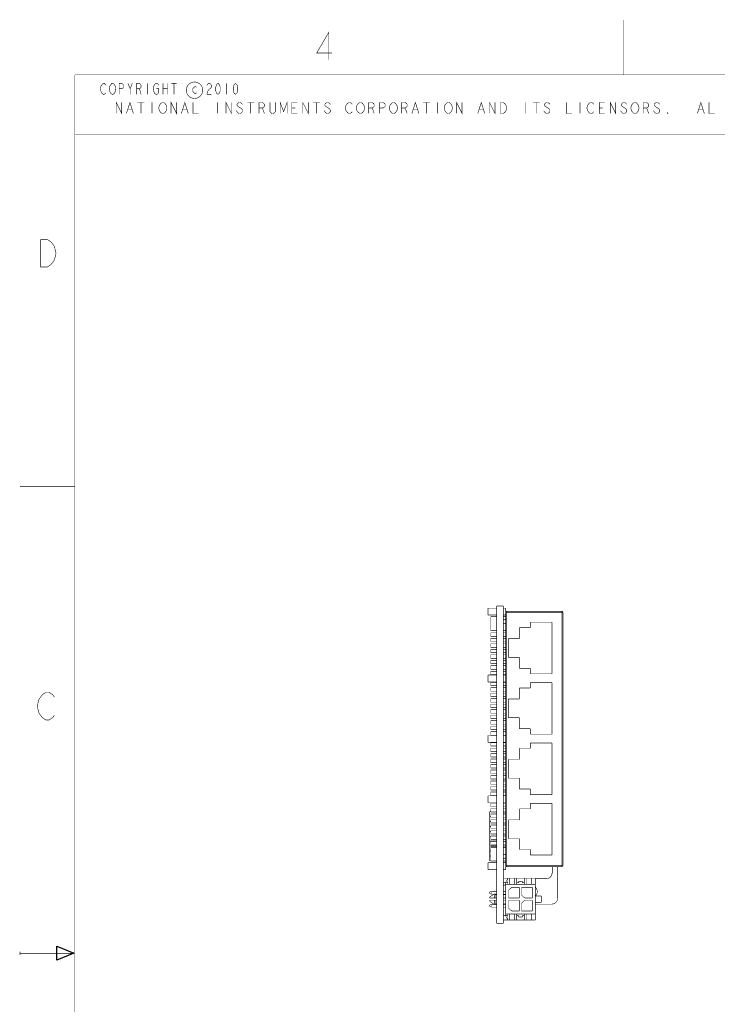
# Model space of a CAD drawing. Extents: x -11 to 11, y -8.5 to 8.5.
# Tile 2 of 10: x -11 to -4.6, y -0.5 to 8.5. Entities that reach past the tile are written whole.
import ezdxf

# ---------------------------------------------------------------- set-up
doc = ezdxf.new("R2010")
doc.units = 0
doc.header["$MEASUREMENT"] = 0
doc.layers.add('LAYER_1', color=7, linetype='Continuous')

msp = doc.modelspace()

# ---------------------------------------------------------------- linework, layer by layer
at = {"layer": 'LAYER_1', "const_width": 0.005}
for points in [[(-5.5, 7.99917), (-5.5, 8.49917)], [(-8.18667, 8.1375), (-8.18667, 8.3875), (-8.29667, 8.19917), (-8.15667, 8.19917)], [(-1.875, 7.99917), (-10.5, 7.99917)], [(-10.5, 7.99917), (-10.5, 7.4525)], [(-10.5, 7.99917), (-10.5, -8.00083), (10.5, -8.00083)], [(10.5, 7.99917), (-10.5, 7.99917)], [(-10.2167, 7.8375), (-10.2217, 7.82917), (-10.2317, 7.8225), (-10.2417, 7.8225), (-10.2517, 7.82917), (-10.2567, 7.8375), (-10.2617, 7.8475), (-10.2667, 7.8725), (-10.2617, 7.8975), (-10.2567, 7.90417), (-10.2517, 7.9125), (-10.2417, 7.9225), (-10.2317, 7.9225), (-10.2217, 7.9125), (-10.2167, 7.90417)], [(-10.0967, 7.8225), (-10.0967, 7.9225), (-10.0717, 7.9225), (-10.0617, 7.9125), (-10.0567, 7.90417), (-10.0567, 7.8875), (-10.0617, 7.87917), (-10.0717, 7.8725), (-10.0967, 7.8725)], [(-10.0167, 7.9225), (-9.99667, 7.8725), (-9.99667, 7.8225)], [(-9.99667, 7.8725), (-9.97667, 7.9225)], [(-9.93667, 7.8225), (-9.93667, 7.9225), (-9.91167, 7.9225), (-9.90167, 7.9125), (-9.89667, 7.90417), (-9.89667, 7.8875), (-9.90167, 7.87917), (-9.91167, 7.8725), (-9.93667, 7.8725)], [(-9.83667, 7.9225), (-9.83667, 7.8225)], [(-9.75667, 7.8725), (-9.73667, 7.8725), (-9.73667, 7.8375), (-9.74167, 7.82917), (-9.75167, 7.8225), (-9.76167, 7.8225), (-9.77167, 7.82917), (-9.77667, 7.8375), (-9.78167, 7.8475), (-9.78667, 7.8725), (-9.78167, 7.8975), (-9.77667, 7.90417), (-9.77167, 7.9125), (-9.76167, 7.9225), (-9.75167, 7.9225), (-9.74167, 7.9125), (-9.73667, 7.90417)], [(-9.69667, 7.9225), (-9.69667, 7.8225)], [(-9.65667, 7.9225), (-9.65667, 7.8225)], [(-9.62167, 7.9225), (-9.57167, 7.9225)], [(-9.59667, 7.9225), (-9.59667, 7.8225)], [(-9.39, 7.83584), (-9.40333, 7.8275), (-9.415, 7.83584), (-9.42834, 7.8525), (-9.42834, 7.86917), (-9.415, 7.88583), (-9.40333, 7.89416), (-9.39, 7.88583)], [(-9.29667, 7.90417), (-9.29167, 7.9125), (-9.28167, 7.9225), (-9.27167, 7.9225), (-9.26167, 7.9125), (-9.25667, 7.90417), (-9.25667, 7.8875), (-9.26167, 7.87917), (-9.27167, 7.8725), (-9.28167, 7.8625), (-9.29167, 7.8475), (-9.29667, 7.8225), (-9.25667, 7.8225)], [(-9.11667, 7.9225), (-9.11667, 7.8225)], [(-9.91167, 7.8725), (-9.89667, 7.8225)], [(-9.69667, 7.8725), (-9.65667, 7.8725)], [(-10.1233, 7.6475), (-10.1233, 7.7475), (-10.0733, 7.6475), (-10.0733, 7.7475)], [(-10.03, 7.6475), (-9.99834, 7.7475), (-9.96667, 7.6475)], [(-9.93001, 7.7475), (-9.86667, 7.7475)], [(-9.89833, 7.7475), (-9.89833, 7.6475)], [(-9.79834, 7.7475), (-9.79834, 7.6475)], [(-9.62334, 7.6475), (-9.62334, 7.7475), (-9.57334, 7.6475), (-9.57334, 7.7475)], [(-9.53, 7.6475), (-9.49834, 7.7475), (-9.46667, 7.6475)], [(-9.42334, 7.7475), (-9.42334, 7.6475), (-9.37334, 7.6475)], [(-9.19834, 7.7475), (-9.19834, 7.6475)], [(-9.12334, 7.6475), (-9.12334, 7.7475), (-9.07334, 7.6475), (-9.07334, 7.7475)], [(-8.97333, 7.73084), (-8.98, 7.73917), (-8.99167, 7.7475), (-9.005, 7.7475), (-9.01667, 7.73917), (-9.02333, 7.73084), (-9.02333, 7.7225), (-9.01667, 7.71417), (-9.005, 7.70583), (-8.99167, 7.6975), (-8.98, 7.68917), (-8.97333, 7.68083), (-8.97333, 7.66416), (-8.98, 7.65584), (-8.99167, 7.6475), (-9.005, 7.6475), (-9.01667, 7.65584), (-9.02333, 7.66416), (-9.03, 7.6725)], [(-8.93001, 7.7475), (-8.86667, 7.7475)], [(-8.89833, 7.7475), (-8.89833, 7.6475)], [(-8.82334, 7.6475), (-8.82334, 7.7475), (-8.79167, 7.7475), (-8.78, 7.73917), (-8.77333, 7.73084), (-8.77333, 7.71417), (-8.78, 7.70583), (-8.79167, 7.6975), (-8.82334, 7.6975)], [(-8.67334, 7.7475), (-8.67334, 7.66416), (-8.68001, 7.65584), (-8.69167, 7.6475), (-8.705, 7.6475), (-8.71667, 7.65584), (-8.72333, 7.66416), (-8.72333, 7.7475)], [(-8.63, 7.6475), (-8.63, 7.7475), (-8.59833, 7.66416), (-8.56667, 7.7475), (-8.56667, 7.6475)], [(-8.47333, 7.6475), (-8.52333, 7.6475), (-8.52333, 7.7475), (-8.47333, 7.7475)], [(-8.42334, 7.6475), (-8.42334, 7.7475), (-8.37334, 7.6475), (-8.37334, 7.7475)], [(-8.33, 7.7475), (-8.26667, 7.7475)], [(-8.29834, 7.7475), (-8.29834, 7.6475)], [(-8.17334, 7.73084), (-8.18001, 7.73917), (-8.19167, 7.7475), (-8.205, 7.7475), (-8.21667, 7.73917), (-8.22333, 7.73084), (-8.22333, 7.7225), (-8.21667, 7.71417), (-8.205, 7.70583), (-8.19167, 7.6975), (-8.18001, 7.68917), (-8.17334, 7.68083), (-8.17334, 7.66416), (-8.18001, 7.65584), (-8.19167, 7.6475), (-8.205, 7.6475), (-8.21667, 7.65584), (-8.22333, 7.66416), (-8.23, 7.6725)], [(-7.97333, 7.66416), (-7.98, 7.65584), (-7.99167, 7.6475), (-8.005, 7.6475), (-8.01667, 7.65584), (-8.02333, 7.66416), (-8.03, 7.6725), (-8.03667, 7.6975), (-8.03, 7.7225), (-8.02333, 7.73084), (-8.01667, 7.73917), (-8.005, 7.7475), (-7.99167, 7.7475), (-7.98, 7.73917), (-7.97333, 7.73084)], [(-7.82334, 7.6475), (-7.82334, 7.7475), (-7.79167, 7.7475), (-7.78, 7.73917), (-7.77333, 7.73084), (-7.77333, 7.71417), (-7.78, 7.70583), (-7.79167, 7.6975), (-7.82334, 7.6975)], [(-7.72333, 7.6475), (-7.72333, 7.7475), (-7.69167, 7.7475), (-7.68001, 7.73917), (-7.67334, 7.73084), (-7.67334, 7.71417), (-7.68001, 7.70583), (-7.69167, 7.6975), (-7.72333, 7.6975)], [(-7.52333, 7.6475), (-7.52333, 7.7475), (-7.49167, 7.7475), (-7.48, 7.73917), (-7.47333, 7.73084), (-7.47333, 7.71417), (-7.48, 7.70583), (-7.49167, 7.6975), (-7.52333, 7.6975)], [(-7.43001, 7.6475), (-7.39833, 7.7475), (-7.36667, 7.6475)], [(-7.33, 7.7475), (-7.26667, 7.7475)], [(-7.29834, 7.7475), (-7.29834, 7.6475)], [(-7.19834, 7.7475), (-7.19834, 7.6475)], [(-7.02333, 7.6475), (-7.02333, 7.7475), (-6.97333, 7.6475), (-6.97333, 7.7475)], [(-6.83, 7.6475), (-6.79834, 7.7475), (-6.76667, 7.6475)], [(-6.72333, 7.6475), (-6.72333, 7.7475), (-6.67334, 7.6475), (-6.67334, 7.7475)], [(-6.39833, 7.7475), (-6.39833, 7.6475)], [(-6.33, 7.7475), (-6.26667, 7.7475)], [(-6.29834, 7.7475), (-6.29834, 7.6475)], [(-6.17334, 7.73084), (-6.18001, 7.73917), (-6.19167, 7.7475), (-6.205, 7.7475), (-6.21667, 7.73917), (-6.22333, 7.73084), (-6.22333, 7.7225), (-6.21667, 7.71417), (-6.205, 7.70583), (-6.19167, 7.6975), (-6.18001, 7.68917), (-6.17334, 7.68083), (-6.17334, 7.66416), (-6.18001, 7.65584), (-6.19167, 7.6475), (-6.205, 7.6475), (-6.21667, 7.65584), (-6.22333, 7.66416), (-6.23, 7.6725)], [(-6.02333, 7.7475), (-6.02333, 7.6475), (-5.97333, 7.6475)], [(-5.89833, 7.7475), (-5.89833, 7.6475)], [(-5.77333, 7.66416), (-5.78, 7.65584), (-5.79167, 7.6475), (-5.80501, 7.6475), (-5.81667, 7.65584), (-5.82334, 7.66416), (-5.83, 7.6725), (-5.83667, 7.6975), (-5.83, 7.7225), (-5.82334, 7.73084), (-5.81667, 7.73917), (-5.80501, 7.7475), (-5.79167, 7.7475), (-5.78, 7.73917), (-5.77333, 7.73084)], [(-5.67334, 7.6475), (-5.72333, 7.6475), (-5.72333, 7.7475), (-5.67334, 7.7475)], [(-5.62334, 7.6475), (-5.62334, 7.7475), (-5.57334, 7.6475), (-5.57334, 7.7475)], [(-5.47333, 7.73084), (-5.48, 7.73917), (-5.49167, 7.7475), (-5.505, 7.7475), (-5.51667, 7.73917), (-5.52333, 7.73084), (-5.52333, 7.7225), (-5.51667, 7.71417), (-5.505, 7.70583), (-5.49167, 7.6975), (-5.48, 7.68917), (-5.47333, 7.68083), (-5.47333, 7.66416), (-5.48, 7.65584), (-5.49167, 7.6475), (-5.505, 7.6475), (-5.51667, 7.65584), (-5.52333, 7.66416), (-5.53, 7.6725)], [(-5.32334, 7.6475), (-5.32334, 7.7475), (-5.29167, 7.7475), (-5.28, 7.73917), (-5.27333, 7.73084), (-5.27333, 7.71417), (-5.28, 7.70583), (-5.29167, 7.6975), (-5.32334, 7.6975)], [(-5.17334, 7.73084), (-5.18001, 7.73917), (-5.19167, 7.7475), (-5.205, 7.7475), (-5.21667, 7.73917), (-5.22333, 7.73084), (-5.22333, 7.7225), (-5.21667, 7.71417), (-5.205, 7.70583), (-5.19167, 7.6975), (-5.18001, 7.68917), (-5.17334, 7.68083), (-5.17334, 7.66416), (-5.18001, 7.65584), (-5.19167, 7.6475), (-5.205, 7.6475), (-5.21667, 7.65584), (-5.22333, 7.66416), (-5.23, 7.6725)], [(-4.83, 7.6475), (-4.79834, 7.7475), (-4.76667, 7.6475)], [(-4.72333, 7.7475), (-4.72333, 7.6475), (-4.67334, 7.6475)], [(-10.0167, 7.68083), (-9.98, 7.68083)], [(-9.51667, 7.68083), (-9.48, 7.68083)], [(-8.79167, 7.6975), (-8.77333, 7.6475)], [(-8.52333, 7.6975), (-8.49167, 7.6975)], [(-7.79167, 7.6975), (-7.77333, 7.6475)], [(-7.49167, 7.6975), (-7.47333, 7.6475)], [(-7.41667, 7.68083), (-7.38, 7.68083)], [(-6.81667, 7.68083), (-6.78, 7.68083)], [(-5.72333, 7.6975), (-5.69167, 7.6975)], [(-5.29167, 7.6975), (-5.27333, 7.6475)], [(-4.81667, 7.68083), (-4.78, 7.68083)], [(-10.5, 7.4525), (-1.875, 7.4525)], [(-11, 4.24917), (-10.5, 4.24917)], [(-6.73667, 3.07917), (-6.73667, 3.1425)], [(-6.65834, 3.1425), (-6.73667, 3.1425)], [(-6.65834, 3.16083), (-6.65834, 0.272502)], [(-6.65834, 3.16083), (-6.59667, 3.16083)], [(-6.59667, 0.272502), (-6.59667, 3.16083)], [(-6.57667, 3.1425), (-6.59667, 3.1425)], [(-6.57667, 3.11417), (-6.57667, 3.1425)], [(-6.65834, 3.07917), (-6.73667, 3.07917)], [(-6.71167, 2.93583), (-6.71167, 3.06417)], [(-6.65834, 3.06417), (-6.71167, 3.06417)], [(-6.57667, 3.07917), (-6.59667, 3.07917)], [(-6.57667, 3.06417), (-6.59667, 3.06417)], [(-6.06333, 3.11417), (-6.57667, 3.11417)], [(-6.56834, 3.11417), (-6.56955, 3.1141), (-6.57069, 3.1139), (-6.57175, 3.11357), (-6.57272, 3.11312), (-6.5736, 3.11255), (-6.57438, 3.11188), (-6.57505, 3.1111), (-6.57562, 3.11022), (-6.57607, 3.10925), (-6.5764, 3.10819), (-6.5766, 3.10705), (-6.57667, 3.10584)], [(-6.57667, 3.10417), (-6.57667, 0.797499)], [(-6.05334, 3.10417), (-6.57667, 3.10417)], [(-6.56667, 3.11417), (-6.56667, 0.787502)], [(-6.05501, 3.10584), (-6.05511, 3.10705), (-6.0554, 3.10819), (-6.05586, 3.10925), (-6.05649, 3.11022), (-6.05725, 3.1111), (-6.05813, 3.11188), (-6.05912, 3.11255), (-6.06019, 3.11312), (-6.06133, 3.11357), (-6.06253, 3.1139), (-6.06376, 3.1141), (-6.065, 3.11417)], [(-6.06333, 0.787502), (-6.06333, 3.11417)], [(-6.05334, 0.797499), (-6.05334, 3.10417)], [(-6.57667, 3.04083), (-6.59667, 3.04083)], [(-6.57667, 3.00083), (-6.59667, 3.00083)], [(-6.45167, 2.96417), (-6.45167, 2.86417)], [(-6.35167, 2.96417), (-6.45167, 2.96417)], [(-6.35167, 3.01417), (-6.35167, 2.96417)], [(-6.15333, 3.01417), (-6.35167, 3.01417)], [(-6.15333, 2.54417), (-6.15333, 3.01417)], [(-6.65834, 2.93917), (-6.71167, 2.93917)], [(-6.65834, 2.93583), (-6.71167, 2.93583)], [(-6.71167, 2.88583), (-6.71167, 2.9175)], [(-6.65834, 2.9175), (-6.71167, 2.9175)], [(-6.65834, 2.88583), (-6.71167, 2.88583)], [(-6.71167, 2.83584), (-6.71167, 2.8675)], [(-6.65834, 2.8675), (-6.71167, 2.8675)], [(-6.57667, 2.93917), (-6.59667, 2.93917)], [(-6.57667, 2.93583), (-6.59667, 2.93583)], [(-6.57667, 2.9175), (-6.59667, 2.9175)], [(-6.57667, 2.88583), (-6.59667, 2.88583)], [(-6.57667, 2.8675), (-6.59667, 2.8675)], [(-6.65834, 2.83584), (-6.71167, 2.83584)], [(-6.71167, 2.78583), (-6.71167, 2.8175)], [(-6.65834, 2.8175), (-6.71167, 2.8175)], [(-6.65834, 2.78583), (-6.71167, 2.78583)], [(-6.57667, 2.83584), (-6.59667, 2.83584)], [(-6.57667, 2.8175), (-6.59667, 2.8175)], [(-6.57667, 2.78583), (-6.59667, 2.78583)], [(-6.55167, 2.86417), (-6.55167, 2.69417)], [(-6.45167, 2.86417), (-6.55167, 2.86417)], [(-6.71167, 2.73583), (-6.71167, 2.7675)], [(-6.65834, 2.7675), (-6.71167, 2.7675)], [(-6.65834, 2.73583), (-6.71167, 2.73583)], [(-6.71167, 2.68583), (-6.71167, 2.7175)], [(-6.65834, 2.7175), (-6.71167, 2.7175)], [(-6.57667, 2.7675), (-6.59667, 2.7675)], [(-6.57667, 2.73583), (-6.59667, 2.73583)], [(-6.57667, 2.7175), (-6.59667, 2.7175)], [(-6.55167, 2.69417), (-6.45167, 2.69417)], [(-6.45167, 2.69417), (-6.45167, 2.59416)], [(-6.65834, 2.68583), (-6.71167, 2.68583)], [(-6.71167, 2.63583), (-6.71167, 2.6675)], [(-6.65834, 2.6675), (-6.71167, 2.6675)], [(-6.65834, 2.63583), (-6.71167, 2.63583)], [(-6.71167, 2.58584), (-6.71167, 2.6175)], [(-6.65834, 2.6175), (-6.71167, 2.6175)], [(-6.57667, 2.68583), (-6.59667, 2.68583)], [(-6.57667, 2.6675), (-6.59667, 2.6675)], [(-6.57667, 2.63583), (-6.59667, 2.63583)], [(-6.57667, 2.6175), (-6.59667, 2.6175)], [(-6.73667, 2.46916), (-6.73667, 2.5325)], [(-6.65834, 2.5325), (-6.73667, 2.5325)], [(-6.65834, 2.58584), (-6.71167, 2.58584)], [(-6.71167, 2.53583), (-6.71167, 2.5675)], [(-6.65834, 2.5675), (-6.71167, 2.5675)], [(-6.65834, 2.53583), (-6.71167, 2.53583)], [(-6.57667, 2.58584), (-6.59667, 2.58584)], [(-6.57667, 2.5675), (-6.59667, 2.5675)], [(-6.57667, 2.53583), (-6.59667, 2.53583)], [(-6.57667, 2.5325), (-6.59667, 2.5325)], [(-6.45167, 2.59416), (-6.35167, 2.59416)], [(-6.35167, 2.59416), (-6.35167, 2.54417)], [(-6.35167, 2.54417), (-6.15333, 2.54417)], [(-6.65834, 2.46916), (-6.73667, 2.46916)], [(-6.71167, 2.43583), (-6.71167, 2.4675)], [(-6.65834, 2.4675), (-6.71167, 2.4675)], [(-6.65834, 2.43583), (-6.71167, 2.43583)], [(-6.57667, 2.46916), (-6.59667, 2.46916)], [(-6.57667, 2.4675), (-6.59667, 2.4675)], [(-6.57667, 2.43583), (-6.59667, 2.43583)], [(-6.35167, 2.46417), (-6.35167, 2.41416)], [(-6.15333, 2.46417), (-6.35167, 2.46417)], [(-6.15333, 1.99417), (-6.15333, 2.46417)], [(-10.6867, 2.16583), (-10.7017, 2.14583), (-10.735, 2.12417), (-10.765, 2.12417), (-10.7967, 2.14583), (-10.8117, 2.16583), (-10.8267, 2.1875), (-10.8433, 2.24917), (-10.8267, 2.3125), (-10.8117, 2.3325), (-10.7967, 2.35417), (-10.765, 2.37417), (-10.735, 2.37417), (-10.7017, 2.35417), (-10.6867, 2.3325)], [(-6.71167, 2.38583), (-6.71167, 2.4175)], [(-6.65834, 2.4175), (-6.71167, 2.4175)], [(-6.65834, 2.38583), (-6.71167, 2.38583)], [(-6.71167, 2.33584), (-6.71167, 2.3675)], [(-6.65834, 2.3675), (-6.71167, 2.3675)], [(-6.65834, 2.33584), (-6.71167, 2.33584)], [(-6.57667, 2.4175), (-6.59667, 2.4175)], [(-6.57667, 2.38583), (-6.59667, 2.38583)], [(-6.57667, 2.3675), (-6.59667, 2.3675)], [(-6.57667, 2.33584), (-6.59667, 2.33584)], [(-6.45167, 2.41416), (-6.45167, 2.31417)], [(-6.35167, 2.41416), (-6.45167, 2.41416)], [(-6.71167, 2.28583), (-6.71167, 2.3175)], [(-6.65834, 2.3175), (-6.71167, 2.3175)], [(-6.65834, 2.28583), (-6.71167, 2.28583)], [(-6.71167, 2.23583), (-6.71167, 2.2675)], [(-6.65834, 2.2675), (-6.71167, 2.2675)], [(-6.57667, 2.3175), (-6.59667, 2.3175)], [(-6.57667, 2.28583), (-6.59667, 2.28583)], [(-6.57667, 2.2675), (-6.59667, 2.2675)], [(-6.55167, 2.31417), (-6.55167, 2.14416)], [(-6.45167, 2.31417), (-6.55167, 2.31417)], [(-6.65834, 2.23583), (-6.71167, 2.23583)], [(-6.71167, 2.18583), (-6.71167, 2.2175)], [(-6.65834, 2.2175), (-6.71167, 2.2175)], [(-6.65834, 2.18583), (-6.71167, 2.18583)], [(-6.71167, 2.13583), (-6.71167, 2.1675)], [(-6.65834, 2.1675), (-6.71167, 2.1675)], [(-6.57667, 2.23583), (-6.59667, 2.23583)], [(-6.57667, 2.2175), (-6.59667, 2.2175)], [(-6.57667, 2.18583), (-6.59667, 2.18583)], [(-6.57667, 2.1675), (-6.59667, 2.1675)], [(-6.65834, 2.13583), (-6.71167, 2.13583)], [(-6.71167, 2.08584), (-6.71167, 2.1175)], [(-6.65834, 2.1175), (-6.71167, 2.1175)], [(-6.65834, 2.08584), (-6.71167, 2.08584)], [(-6.71167, 2.03583), (-6.71167, 2.0675)], [(-6.65834, 2.0675), (-6.71167, 2.0675)], [(-6.57667, 2.13583), (-6.59667, 2.13583)], [(-6.57667, 2.1175), (-6.59667, 2.1175)], [(-6.57667, 2.08584), (-6.59667, 2.08584)], [(-6.57667, 2.0675), (-6.59667, 2.0675)], [(-6.55167, 2.14416), (-6.45167, 2.14416)], [(-6.45167, 2.14416), (-6.45167, 2.04417)], [(-6.73667, 1.91917), (-6.73667, 1.9825)], [(-6.65834, 1.9825), (-6.73667, 1.9825)], [(-6.65834, 2.03583), (-6.71167, 2.03583)], [(-6.71167, 1.98583), (-6.71167, 2.0175)], [(-6.65834, 2.0175), (-6.71167, 2.0175)], [(-6.65834, 1.98583), (-6.71167, 1.98583)], [(-6.57667, 2.03583), (-6.59667, 2.03583)], [(-6.57667, 2.0175), (-6.59667, 2.0175)], [(-6.57667, 1.98583), (-6.59667, 1.98583)], [(-6.57667, 1.9825), (-6.59667, 1.9825)], [(-6.45167, 2.04417), (-6.35167, 2.04417)], [(-6.35167, 2.04417), (-6.35167, 1.99417)], [(-6.35167, 1.99417), (-6.15333, 1.99417)], [(-6.65834, 1.91917), (-6.73667, 1.91917)], [(-6.71167, 1.88583), (-6.71167, 1.9175)], [(-6.65834, 1.9175), (-6.71167, 1.9175)], [(-6.65834, 1.88583), (-6.71167, 1.88583)], [(-6.57667, 1.91917), (-6.59667, 1.91917)], [(-6.57667, 1.9175), (-6.59667, 1.9175)], [(-6.57667, 1.88583), (-6.59667, 1.88583)], [(-6.35167, 1.91416), (-6.35167, 1.86417)], [(-6.15333, 1.91416), (-6.35167, 1.91416)], [(-6.15333, 1.44417), (-6.15333, 1.91416)], [(-6.71167, 1.83584), (-6.71167, 1.8675)], [(-6.65834, 1.8675), (-6.71167, 1.8675)], [(-6.65834, 1.83584), (-6.71167, 1.83584)], [(-6.71167, 1.78583), (-6.71167, 1.8175)], [(-6.65834, 1.8175), (-6.71167, 1.8175)], [(-6.57667, 1.8675), (-6.59667, 1.8675)], [(-6.57667, 1.83584), (-6.59667, 1.83584)], [(-6.57667, 1.8175), (-6.59667, 1.8175)], [(-6.45167, 1.86417), (-6.45167, 1.76417)], [(-6.35167, 1.86417), (-6.45167, 1.86417)], [(-6.65834, 1.78583), (-6.71167, 1.78583)], [(-6.71167, 1.73583), (-6.71167, 1.7675)], [(-6.65834, 1.7675), (-6.71167, 1.7675)], [(-6.65834, 1.73583), (-6.71167, 1.73583)], [(-6.71167, 1.68583), (-6.71167, 1.7175)], [(-6.65834, 1.7175), (-6.71167, 1.7175)], [(-6.57667, 1.78583), (-6.59667, 1.78583)], [(-6.57667, 1.7675), (-6.59667, 1.7675)], [(-6.57667, 1.73583), (-6.59667, 1.73583)], [(-6.57667, 1.7175), (-6.59667, 1.7175)], [(-6.55167, 1.76417), (-6.55167, 1.59416)], [(-6.45167, 1.76417), (-6.55167, 1.76417)], [(-6.65834, 1.68583), (-6.71167, 1.68583)], [(-6.71167, 1.63583), (-6.71167, 1.6675)], [(-6.65834, 1.6675), (-6.71167, 1.6675)], [(-6.65834, 1.63583), (-6.71167, 1.63583)], [(-6.71167, 1.58584), (-6.71167, 1.6175)], [(-6.65834, 1.6175), (-6.71167, 1.6175)], [(-6.57667, 1.68583), (-6.59667, 1.68583)], [(-6.57667, 1.6675), (-6.59667, 1.6675)], [(-6.57667, 1.63583), (-6.59667, 1.63583)], [(-6.57667, 1.6175), (-6.59667, 1.6175)], [(-6.65834, 1.58584), (-6.71167, 1.58584)], [(-6.71167, 1.53583), (-6.71167, 1.5675)], [(-6.65834, 1.5675), (-6.71167, 1.5675)], [(-6.65834, 1.53583), (-6.71167, 1.53583)], [(-6.57667, 1.58584), (-6.59667, 1.58584)], [(-6.57667, 1.5675), (-6.59667, 1.5675)], [(-6.57667, 1.53583), (-6.59667, 1.53583)], [(-6.55167, 1.59416), (-6.45167, 1.59416)], [(-6.45167, 1.59416), (-6.45167, 1.49417)], [(-6.73667, 1.36917), (-6.73667, 1.4325)], [(-6.65834, 1.4325), (-6.73667, 1.4325)], [(-6.71167, 1.48583), (-6.71167, 1.5175)], [(-6.65834, 1.5175), (-6.71167, 1.5175)], [(-6.65834, 1.48583), (-6.71167, 1.48583)], [(-6.71167, 1.43583), (-6.71167, 1.4675)], [(-6.65834, 1.4675), (-6.71167, 1.4675)], [(-6.65834, 1.43583), (-6.71167, 1.43583)], [(-6.57667, 1.5175), (-6.59667, 1.5175)], [(-6.57667, 1.48583), (-6.59667, 1.48583)], [(-6.59667, 1.48416), (-6.57667, 1.48416)], [(-6.57667, 1.4675), (-6.59667, 1.4675)], [(-6.57667, 1.43583), (-6.59667, 1.43583)], [(-6.57667, 1.4325), (-6.59667, 1.4325)], [(-6.45167, 1.49417), (-6.35167, 1.49417)], [(-6.35167, 1.49417), (-6.35167, 1.44417)], [(-6.35167, 1.44417), (-6.15333, 1.44417)], [(-6.65834, 1.36917), (-6.73667, 1.36917)], [(-6.71167, 1.33584), (-6.71167, 1.3675)], [(-6.65834, 1.3675), (-6.71167, 1.3675)], [(-6.57667, 1.36917), (-6.59667, 1.36917)], [(-6.57667, 1.3675), (-6.59667, 1.3675)], [(-6.15333, 1.36417), (-6.35167, 1.36417)], [(-6.35167, 1.36417), (-6.35167, 1.31417)], [(-6.15333, 0.894165), (-6.15333, 1.36417)], [(-6.71167, 1.28916), (-6.72167, 1.28916)], [(-6.72167, 1.24584), (-6.72167, 1.28916)], [(-6.65834, 1.33584), (-6.71167, 1.33584)], [(-6.65834, 1.3175), (-6.71167, 1.3175)], [(-6.71167, 1.28583), (-6.71167, 1.3175)], [(-6.65834, 1.28583), (-6.71167, 1.28583)], [(-6.65834, 1.2675), (-6.71167, 1.2675)], [(-6.71167, 1.23583), (-6.71167, 1.2675)], [(-6.57667, 1.33584), (-6.59667, 1.33584)], [(-6.57667, 1.3175), (-6.59667, 1.3175)], [(-6.57667, 1.28583), (-6.59667, 1.28583)], [(-6.57667, 1.2675), (-6.59667, 1.2675)], [(-6.35167, 1.31417), (-6.45167, 1.31417)], [(-6.45167, 1.31417), (-6.45167, 1.21417)], [(-6.71167, 1.24584), (-6.72167, 1.24584)], [(-6.71167, 1.24417), (-6.72167, 1.24417)], [(-6.72167, 1.20083), (-6.72167, 1.24417)], [(-6.71167, 1.20083), (-6.72167, 1.20083)], [(-6.71167, 1.19917), (-6.72167, 1.19917)], [(-6.72167, 1.15584), (-6.72167, 1.19917)], [(-6.65834, 1.23583), (-6.71167, 1.23583)], [(-6.65834, 1.2175), (-6.71167, 1.2175)], [(-6.71167, 1.18583), (-6.71167, 1.2175)], [(-6.65834, 1.18583), (-6.71167, 1.18583)], [(-6.65834, 1.1675), (-6.71167, 1.1675)], [(-6.71167, 1.13584), (-6.71167, 1.1675)], [(-6.57667, 1.23583), (-6.59667, 1.23583)], [(-6.57667, 1.2175), (-6.59667, 1.2175)], [(-6.57667, 1.18583), (-6.59667, 1.18583)], [(-6.57667, 1.1675), (-6.59667, 1.1675)], [(-6.45167, 1.21417), (-6.55167, 1.21417)], [(-6.55167, 1.21417), (-6.55167, 1.04417)], [(-6.71167, 1.15584), (-6.72167, 1.15584)], [(-6.71167, 1.15417), (-6.72167, 1.15417)], [(-6.72167, 1.11083), (-6.72167, 1.15417)], [(-6.71167, 1.11083), (-6.72167, 1.11083)], [(-6.71167, 1.10916), (-6.72167, 1.10916)], [(-6.72167, 1.06584), (-6.72167, 1.10916)], [(-6.65834, 1.13584), (-6.71167, 1.13584)], [(-6.65834, 1.1175), (-6.71167, 1.1175)], [(-6.71167, 1.08584), (-6.71167, 1.1175)], [(-6.65834, 1.08584), (-6.71167, 1.08584)], [(-6.57667, 1.13584), (-6.59667, 1.13584)], [(-6.57667, 1.1175), (-6.59667, 1.1175)], [(-6.57667, 1.08584), (-6.59667, 1.08584)], [(-6.71167, 1.06584), (-6.72167, 1.06584)], [(-6.71167, 1.06417), (-6.72167, 1.06417)], [(-6.72167, 1.02083), (-6.72167, 1.06417)], [(-6.65834, 1.02083), (-6.72167, 1.02083)], [(-6.65834, 1.01916), (-6.72167, 1.01916)], [(-6.72167, 0.975837), (-6.72167, 1.01916)], [(-6.65834, 1.0675), (-6.71167, 1.0675)], [(-6.71167, 1.03583), (-6.71167, 1.0675)], [(-6.65834, 1.03583), (-6.71167, 1.03583)], [(-6.65834, 1.0175), (-6.71167, 1.0175)], [(-6.71167, 0.985833), (-6.71167, 1.0175)], [(-6.65834, 0.985833), (-6.71167, 0.985833)], [(-6.57667, 1.0675), (-6.59667, 1.0675)], [(-6.57667, 1.03583), (-6.59667, 1.03583)], [(-6.57667, 1.0175), (-6.59667, 1.0175)], [(-6.57667, 0.985833), (-6.59667, 0.985833)], [(-6.55167, 1.04417), (-6.45167, 1.04417)], [(-6.45167, 1.04417), (-6.45167, 0.944166)], [(-6.65834, 0.975837), (-6.72167, 0.975837)], [(-6.65834, 0.974169), (-6.72167, 0.974169)], [(-6.72167, 0.930834), (-6.72167, 0.974169)], [(-6.71167, 0.930834), (-6.72167, 0.930834)], [(-6.71167, 0.929165), (-6.72167, 0.929165)], [(-6.72167, 0.885837), (-6.72167, 0.929165)], [(-6.65834, 0.967502), (-6.71167, 0.967502)], [(-6.71167, 0.839166), (-6.71167, 0.967502)], [(-6.65834, 0.964166), (-6.71167, 0.964166)], [(-6.57667, 0.967502), (-6.59667, 0.967502)], [(-6.57667, 0.964166), (-6.59667, 0.964166)], [(-6.57667, 0.900831), (-6.59667, 0.900831)], [(-6.45167, 0.944166), (-6.35167, 0.944166)], [(-6.35167, 0.944166), (-6.35167, 0.894165)], [(-6.65834, 0.824172), (-6.73667, 0.824172)], [(-6.73667, 0.760837), (-6.73667, 0.824172)], [(-6.71167, 0.885837), (-6.72167, 0.885837)], [(-6.71167, 0.884169), (-6.72167, 0.884169)], [(-6.72167, 0.840834), (-6.72167, 0.884169)], [(-6.71167, 0.840834), (-6.72167, 0.840834)], [(-6.65834, 0.839166), (-6.71167, 0.839166)], [(-6.57667, 0.860833), (-6.59667, 0.860833)], [(-6.57667, 0.839166), (-6.59667, 0.839166)], [(-6.57667, 0.824172), (-6.59667, 0.824172)], [(-6.35167, 0.894165), (-6.15333, 0.894165)], [(-6.65834, 0.760837), (-6.73667, 0.760837)], [(-6.57667, 0.760837), (-6.59667, 0.760837)], [(-6.57667, 0.799167), (-6.5766, 0.79792), (-6.5764, 0.796691), (-6.57607, 0.795496), (-6.57562, 0.794352), (-6.57505, 0.793279), (-6.57438, 0.792291), (-6.5736, 0.791409), (-6.57272, 0.790647), (-6.57175, 0.790025), (-6.57069, 0.789558), (-6.56955, 0.789266), (-6.56834, 0.789165)], [(-6.57667, 0.797499), (-6.05334, 0.797499)], [(-6.57667, 0.787502), (-6.06333, 0.787502)], [(-6.57667, 0.760837), (-6.57667, 0.787502)], [(-6.20333, 0.679165), (-6.19675, 0.679639), (-6.19037, 0.681017), (-6.18427, 0.683227), (-6.17852, 0.686202), (-6.17318, 0.689872), (-6.16833, 0.694166), (-6.16404, 0.699016), (-6.16037, 0.704351), (-6.1574, 0.710104), (-6.15519, 0.716203), (-6.15381, 0.722581), (-6.15333, 0.729166)], [(-6.15167, 0.787502), (-6.15167, 0.727498)], [(-6.10167, 0.787502), (-6.10167, 0.495835)], [(-6.065, 0.789165), (-6.06376, 0.789266), (-6.06253, 0.789558), (-6.06133, 0.790025), (-6.06019, 0.790647), (-6.05912, 0.791409), (-6.05813, 0.792291), (-6.05725, 0.793279), (-6.05649, 0.794352), (-6.05586, 0.795496), (-6.0554, 0.796691), (-6.05511, 0.79792), (-6.05501, 0.799167)], [(-6.59667, 0.682502), (-6.30667, 0.682502)], [(-6.59667, 0.642503), (-6.55667, 0.642503)], [(-6.57667, 0.642503), (-6.55667, 0.682502)], [(-6.57667, 0.642503), (-6.57667, 0.340834)], [(-6.57667, 0.627502), (-6.30667, 0.627502)], [(-6.55667, 0.627502), (-6.55667, 0.682502)], [(-6.54, 0.627502), (-6.54, 0.682502)], [(-6.495, 0.627502), (-6.495, 0.682502)], [(-6.475, 0.682502), (-6.475, 0.627502)], [(-6.475, 0.642503), (-6.45667, 0.642503)], [(-6.425, 0.654167), (-6.45667, 0.654167)], [(-6.45667, 0.654167), (-6.45667, 0.642503)], [(-6.425, 0.642503), (-6.425, 0.654167)], [(-6.40667, 0.642503), (-6.425, 0.642503)], [(-6.40667, 0.682502), (-6.40667, 0.627502)], [(-6.38667, 0.627502), (-6.38667, 0.682502)], [(-6.34167, 0.627502), (-6.34167, 0.682502)], [(-6.30667, 0.302503), (-6.30667, 0.682502)], [(-6.20167, 0.677503), (-6.30667, 0.677503)], [(-6.705, 0.562499), (-6.72167, 0.557502)], [(-6.72167, 0.544169), (-6.72167, 0.557502)], [(-6.705, 0.537502), (-6.72167, 0.544169)], [(-6.72, 0.512498), (-6.67834, 0.540833)], [(-6.65834, 0.562499), (-6.705, 0.562499)], [(-6.705, 0.537502), (-6.705, 0.562499)], [(-6.68167, 0.537502), (-6.705, 0.537502)], [(-6.67834, 0.540833), (-6.67167, 0.540833)], [(-6.67834, 0.540833), (-6.67834, 0.502502)], [(-6.67167, 0.540833), (-6.67167, 0.502502)], [(-6.65834, 0.537502), (-6.67167, 0.537502)], [(-6.59667, 0.620835), (-6.57667, 0.620835)], [(-6.57667, 0.562499), (-6.59667, 0.562499)], [(-6.57667, 0.537502), (-6.59667, 0.537502)], [(-6.52167, 0.599169), (-6.55, 0.572503)], [(-6.55, 0.572503), (-6.55, 0.502502)], [(-6.45167, 0.599169), (-6.52167, 0.599169)], [(-6.45167, 0.502502), (-6.45167, 0.599169)], [(-6.33333, 0.599169), (-6.43167, 0.599169)], [(-6.43167, 0.599169), (-6.43167, 0.529167)], [(-6.33333, 0.502502), (-6.33333, 0.599169)], [(-6.30334, 0.522502), (-6.30094, 0.525452), (-6.29875, 0.528465), (-6.29677, 0.531537), (-6.295, 0.534661), (-6.29344, 0.537831), (-6.29209, 0.541041), (-6.29094, 0.544286), (-6.29, 0.547561), (-6.28927, 0.550858), (-6.28875, 0.554173), (-6.28844, 0.557499), (-6.28834, 0.560831), (-6.28851, 0.565346), (-6.28901, 0.569722), (-6.28982, 0.573959), (-6.29093, 0.578057), (-6.29232, 0.582016), (-6.29396, 0.585835), (-6.29585, 0.589516), (-6.29797, 0.593058), (-6.30029, 0.596461), (-6.3028, 0.599725), (-6.30549, 0.60285), (-6.30834, 0.605835)], [(-6.72, 0.512498), (-6.72039, 0.512115), (-6.72071, 0.51179), (-6.72097, 0.511512), (-6.72118, 0.511267), (-6.72134, 0.511046), (-6.72146, 0.510836), (-6.72155, 0.510626), (-6.72161, 0.510404), (-6.72165, 0.510159), (-6.72166, 0.509879), (-6.72167, 0.509553), (-6.72167, 0.509169)], [(-6.72167, 0.507501), (-6.72167, 0.502502)], [(-6.65834, 0.502502), (-6.72167, 0.502502)], [(-6.72167, 0.482503), (-6.65834, 0.482503)], [(-6.72167, 0.475837), (-6.72167, 0.482503)], [(-6.72167, 0.477498), (-6.72167, 0.477082), (-6.72166, 0.476667), (-6.72165, 0.476251), (-6.72161, 0.475835), (-6.72155, 0.475418), (-6.72146, 0.475002), (-6.72134, 0.474585), (-6.72118, 0.474168), (-6.72097, 0.473752), (-6.72071, 0.473335), (-6.72039, 0.472918), (-6.72, 0.472501)], [(-6.72, 0.512498), (-6.72, 0.502502)], [(-6.72, 0.470831), (-6.72, 0.482503)], [(-6.67834, 0.442498), (-6.72, 0.470831)], [(-6.67834, 0.442498), (-6.67834, 0.482503)], [(-6.67167, 0.532505), (-6.65834, 0.532505)], [(-6.67167, 0.442498), (-6.67167, 0.482503)], [(-6.65834, 0.449172), (-6.67167, 0.449172)], [(-6.57667, 0.532505), (-6.59667, 0.532505)], [(-6.57667, 0.502502), (-6.59667, 0.502502)], [(-6.57667, 0.500834), (-6.59667, 0.500834)], [(-6.57667, 0.482503), (-6.59667, 0.482503)], [(-6.57667, 0.449172), (-6.59667, 0.449172)], [(-6.55, 0.502502), (-6.45167, 0.502502)], [(-6.45167, 0.482503), (-6.55, 0.482503)], [(-6.55, 0.482503), (-6.55, 0.410834)], [(-6.45167, 0.384169), (-6.45167, 0.482503)], [(-6.43167, 0.529167), (-6.40333, 0.502502)], [(-6.40333, 0.482503), (-6.43167, 0.454169)], [(-6.43167, 0.454169), (-6.43167, 0.384169)], [(-6.40333, 0.502502), (-6.33333, 0.502502)], [(-6.33333, 0.482503), (-6.40333, 0.482503)], [(-6.33333, 0.384169), (-6.33333, 0.482503)], [(-6.25167, 0.520833), (-6.30667, 0.520833)], [(-6.25167, 0.462503), (-6.30667, 0.462503)], [(-6.25167, 0.520833), (-6.25167, 0.462503)], [(-6.15333, 0.447503), (-6.14675, 0.447978), (-6.14037, 0.449355), (-6.13427, 0.451565), (-6.12852, 0.454539), (-6.12319, 0.458207), (-6.11834, 0.462501), (-6.11404, 0.46735), (-6.11038, 0.472685), (-6.1074, 0.478436), (-6.10519, 0.484535), (-6.10381, 0.490912), (-6.10334, 0.497498)], [(-6.705, 0.444166), (-6.72167, 0.439169)], [(-6.72167, 0.425835), (-6.72167, 0.439169)], [(-6.705, 0.419169), (-6.72167, 0.425835)], [(-6.68167, 0.444166), (-6.705, 0.444166)], [(-6.705, 0.419169), (-6.705, 0.444166)], [(-6.65834, 0.419169), (-6.705, 0.419169)], [(-6.67167, 0.442498), (-6.67834, 0.442498)], [(-6.65834, 0.444166), (-6.67167, 0.444166)], [(-6.59667, 0.445834), (-6.57667, 0.445834)], [(-6.57667, 0.444166), (-6.59667, 0.444166)], [(-6.57667, 0.419169), (-6.59667, 0.419169)], [(-6.57667, 0.357503), (-6.30667, 0.357503)], [(-6.55667, 0.302503), (-6.55667, 0.357503)], [(-6.55, 0.410834), (-6.52167, 0.384169)], [(-6.54, 0.302503), (-6.54, 0.357503)], [(-6.52167, 0.384169), (-6.45167, 0.384169)], [(-6.495, 0.302503), (-6.495, 0.357503)], [(-6.475, 0.302503), (-6.475, 0.357503)], [(-6.43167, 0.384169), (-6.33333, 0.384169)], [(-6.40667, 0.302503), (-6.40667, 0.357503)], [(-6.38667, 0.302503), (-6.38667, 0.357503)], [(-6.34167, 0.302503), (-6.34167, 0.357503)], [(-6.15167, 0.445834), (-6.30667, 0.445834)], [(-6.65834, 0.272502), (-6.59667, 0.272502)], [(-6.59667, 0.340834), (-6.55667, 0.340834)], [(-6.59667, 0.302503), (-6.30667, 0.302503)], [(-6.55667, 0.302503), (-6.57667, 0.340834)], [(-6.475, 0.340834), (-6.45667, 0.340834)], [(-6.45667, 0.340834), (-6.45667, 0.329169)], [(-6.45667, 0.329169), (-6.425, 0.329169)], [(-6.40667, 0.340834), (-6.425, 0.340834)], [(-6.425, 0.329169), (-6.425, 0.340834)], [(-11, 0.014167), (-11, -0.015835)], [(-10.51, -0.000834), (-11, -0.000834)]]:
    msp.add_lwpolyline(points, dxfattribs=at)
for points in [[(-10.1367, 7.8375), (-10.1417, 7.82917), (-10.1517, 7.8225), (-10.1617, 7.8225), (-10.1717, 7.82917), (-10.1767, 7.8375), (-10.1817, 7.8475), (-10.1867, 7.8725), (-10.1817, 7.8975), (-10.1767, 7.90417), (-10.1717, 7.9125), (-10.1617, 7.9225), (-10.1517, 7.9225), (-10.1417, 7.9125), (-10.1367, 7.90417), (-10.1317, 7.8975), (-10.1267, 7.8725), (-10.1317, 7.8475)], [(-9.335, 7.85916), (-9.33571, 7.84929), (-9.33778, 7.83972), (-9.3411, 7.83057), (-9.34556, 7.82194), (-9.35106, 7.81394), (-9.3575, 7.80667), (-9.36478, 7.80022), (-9.37278, 7.79472), (-9.38141, 7.79026), (-9.39056, 7.78694), (-9.40012, 7.78488), (-9.41, 7.78417), (-9.42023, 7.78488), (-9.43002, 7.78694), (-9.4393, 7.79026), (-9.44796, 7.79472), (-9.45594, 7.80022), (-9.46313, 7.80667), (-9.46945, 7.81394), (-9.47482, 7.82194), (-9.47915, 7.83057), (-9.48234, 7.83972), (-9.48433, 7.84929), (-9.48501, 7.85916), (-9.48433, 7.86939), (-9.48234, 7.87919), (-9.47915, 7.88846), (-9.47482, 7.89713), (-9.46945, 7.9051), (-9.46313, 7.91229), (-9.45594, 7.91862), (-9.44796, 7.92398), (-9.4393, 7.92831), (-9.43002, 7.93151), (-9.42023, 7.93349), (-9.41, 7.93417), (-9.40012, 7.93349), (-9.39056, 7.93151), (-9.38141, 7.92831), (-9.37278, 7.92398), (-9.36478, 7.91862), (-9.3575, 7.91229), (-9.35106, 7.9051), (-9.34556, 7.89713), (-9.3411, 7.88846), (-9.33778, 7.87919), (-9.33571, 7.86939)], [(-9.19667, 7.8225), (-9.20667, 7.82917), (-9.21167, 7.8375), (-9.21667, 7.85417), (-9.21667, 7.8875), (-9.21167, 7.90417), (-9.20667, 7.9125), (-9.19667, 7.9225), (-9.18667, 7.9125), (-9.18167, 7.90417), (-9.17667, 7.8875), (-9.17667, 7.85417), (-9.18167, 7.8375), (-9.18667, 7.82917)], [(-9.03667, 7.8225), (-9.04667, 7.82917), (-9.05167, 7.8375), (-9.05667, 7.85417), (-9.05667, 7.8875), (-9.05167, 7.90417), (-9.04667, 7.9125), (-9.03667, 7.9225), (-9.02667, 7.9125), (-9.02167, 7.90417), (-9.01667, 7.8875), (-9.01667, 7.85417), (-9.02167, 7.8375), (-9.02667, 7.82917)], [(-9.67334, 7.66416), (-9.68001, 7.65584), (-9.69167, 7.6475), (-9.705, 7.6475), (-9.71667, 7.65584), (-9.72333, 7.66416), (-9.73, 7.6725), (-9.73667, 7.6975), (-9.73, 7.7225), (-9.72333, 7.73084), (-9.71667, 7.73917), (-9.705, 7.7475), (-9.69167, 7.7475), (-9.68001, 7.73917), (-9.67334, 7.73084), (-9.66667, 7.7225), (-9.66167, 7.6975), (-9.66667, 7.6725)], [(-7.87334, 7.66416), (-7.88, 7.65584), (-7.89167, 7.6475), (-7.905, 7.6475), (-7.91667, 7.65584), (-7.92334, 7.66416), (-7.93001, 7.6725), (-7.93667, 7.6975), (-7.93001, 7.7225), (-7.92334, 7.73084), (-7.91667, 7.73917), (-7.905, 7.7475), (-7.89167, 7.7475), (-7.88, 7.73917), (-7.87334, 7.73084), (-7.86667, 7.7225), (-7.86167, 7.6975), (-7.86667, 7.6725)], [(-7.57334, 7.66416), (-7.58, 7.65584), (-7.59167, 7.6475), (-7.605, 7.6475), (-7.61667, 7.65584), (-7.62334, 7.66416), (-7.63, 7.6725), (-7.63667, 7.6975), (-7.63, 7.7225), (-7.62334, 7.73084), (-7.61667, 7.73917), (-7.605, 7.7475), (-7.59167, 7.7475), (-7.58, 7.73917), (-7.57334, 7.73084), (-7.56667, 7.7225), (-7.56167, 7.6975), (-7.56667, 7.6725)], [(-7.07334, 7.66416), (-7.08, 7.65584), (-7.09167, 7.6475), (-7.105, 7.6475), (-7.11667, 7.65584), (-7.12334, 7.66416), (-7.13, 7.6725), (-7.13667, 7.6975), (-7.13, 7.7225), (-7.12334, 7.73084), (-7.11667, 7.73917), (-7.105, 7.7475), (-7.09167, 7.7475), (-7.08, 7.73917), (-7.07334, 7.73084), (-7.06667, 7.7225), (-7.06167, 7.6975), (-7.06667, 7.6725)], [(-6.62334, 7.7475), (-6.59833, 7.7475), (-6.58667, 7.73917), (-6.58, 7.73084), (-6.57334, 7.7225), (-6.56667, 7.6975), (-6.57334, 7.6725), (-6.58, 7.66416), (-6.58667, 7.65584), (-6.59833, 7.6475), (-6.62334, 7.6475)], [(-5.37334, 7.66416), (-5.38, 7.65584), (-5.39167, 7.6475), (-5.405, 7.6475), (-5.41667, 7.65584), (-5.42334, 7.66416), (-5.43001, 7.6725), (-5.43667, 7.6975), (-5.43001, 7.7225), (-5.42334, 7.73084), (-5.41667, 7.73917), (-5.405, 7.7475), (-5.39167, 7.7475), (-5.38, 7.73917), (-5.37334, 7.73084), (-5.36667, 7.7225), (-5.36167, 7.6975), (-5.36667, 7.6725)], [(-5.09833, 7.6475), (-5.105, 7.6475), (-5.105, 7.65584)], [(-10.8117, 6.49917), (-10.75, 6.49917), (-10.7183, 6.47917), (-10.7017, 6.4575), (-10.6867, 6.4375), (-10.6717, 6.37417), (-10.6867, 6.3125), (-10.7017, 6.29083), (-10.7183, 6.27083), (-10.75, 6.24917), (-10.8117, 6.24917)], [(-10.665, 0.062499), (-10.51, -0.000834), (-10.665, -0.062494)], [(-10.665, 0.062499), (-10.51, -0.000834), (-10.665, -0.062494)]]:
    msp.add_lwpolyline(points, close=True, dxfattribs=at)
at = {"layer": 'LAYER_1'}
msp.add_lwpolyline([(-10.665, 0.062499), (-10.51, -0.000834), (-10.665, -0.062494)], close=True, dxfattribs=at)

doc.saveas('drawing.dxf')
